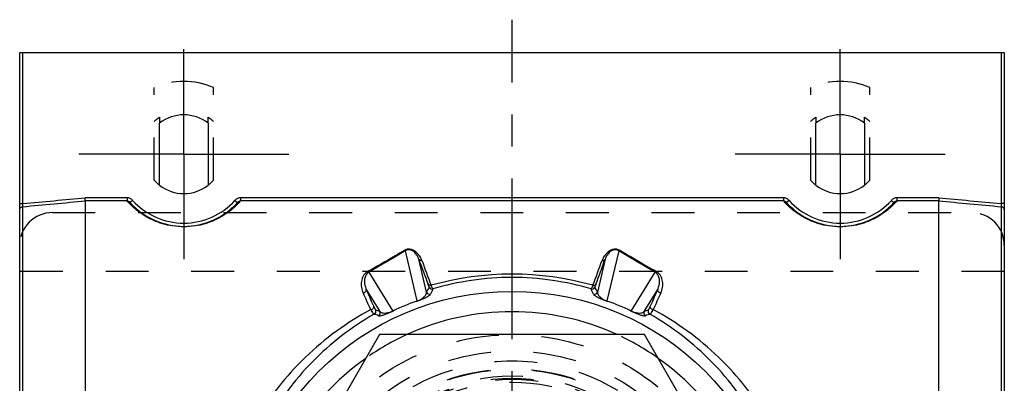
# Model space of a CAD drawing. Header units: millimetres. Extents: x 420 to 580, y 417 to 583.
# Tile 5 of 5: x 425 to 575, y 528 to 583. Entities that reach past the tile are written whole.
import ezdxf

# ---------------------------------------------------------------- set-up
doc = ezdxf.new("R2010")
doc.units = ezdxf.units.MM
doc.header["$LTSCALE"] = 65.185185
doc.linetypes.add('CENTER', pattern=[0.6, 0.375, -0.075, 0.075, -0.075])
doc.linetypes.add('HIDDEN', pattern=[0.2, 0.1, -0.1])
for name, color, linetype in [('ACHSEN_S', 7, 'CONTINUOUS'), ('FASEN', 7, 'CONTINUOUS'), ('KOERPER', 7, 'CONTINUOUS'), ('KONST.EL_MIT_GEO', 7, 'CONTINUOUS')]:
    doc.layers.add(name, color=color, linetype=linetype)

msp = doc.modelspace()

# ---------------------------------------------------------------- linework, layer by layer
at = {"layer": 'ACHSEN_S', "color": 2, "linetype": 'CENTER'}
msp.add_line((500, 417), (500, 583), dxfattribs=at)
at = {"layer": 'FASEN', "color": 7, "linetype": 'Continuous'}
msp.add_circle((500, 500), 41.6, dxfattribs=at)
for start, end in [(65.3802, 114.6198), (125.3802, 174.6199), (5.3801, 54.6198)]:
    msp.add_arc((500, 500), 38.5, start, end, dxfattribs=at)
at = {"layer": 'FASEN', "color": 8, "linetype": 'HIDDEN'}
for start, end in [(114.6198, 125.3802), (54.6198, 65.3802)]:
    msp.add_arc((500, 500), 38.5, start, end, dxfattribs=at)
at = {"layer": 'KOERPER', "color": 8, "linetype": 'HIDDEN'}
for p, q in [((445.5, 558.53), (445.5, 572.64)), ((454.5, 558.53), (454.5, 572.64)), ((545.5, 558.53), (545.5, 572.64)), ((554.5, 558.53), (554.5, 572.64)), ((446.3, 568.12), (446.3, 567.22)), ((453.7, 567.22), (453.7, 568.12)), ((546.3, 568.12), (546.3, 567.22)), ((553.7, 567.22), (553.7, 568.12))]:
    msp.add_line(p, q, dxfattribs=at)
at = {"layer": 'KOERPER', "color": 7, "linetype": 'Continuous'}
for p, q in [((446.3, 557.78), (446.3, 567.22)), ((453.7, 567.22), (453.7, 557.78)), ((546.3, 557.78), (546.3, 567.22)), ((553.7, 567.22), (553.7, 557.78))]:
    msp.add_line(p, q, dxfattribs=at)
at = {"layer": 'KOERPER', "color": 8, "linetype": 'HIDDEN'}
for centre, radius, start, end in [((450, 562.5), 6.73, 123.3633, 131.9786), ((450, 562.5), 6.73, 48.0214, 56.6367), ((550, 562.5), 6.73, 123.3633, 131.9786), ((550, 562.5), 6.73, 48.0214, 56.6367), ((450, 562.5), 6, 221.4096, 231.9269), ((450, 562.5), 6, 308.0731, 318.5904), ((550, 562.5), 6, 221.4096, 231.9269), ((550, 562.5), 6, 308.0731, 318.5904)]:
    msp.add_arc(centre, radius, start, end, dxfattribs=at)
at = {"layer": 'KOERPER', "color": 7, "linetype": 'Continuous'}
for centre, start, end in [((450, 562.5), 51.9269, 128.0731), ((550, 562.5), 51.9269, 128.0731), ((450, 562.5), 231.9269, 308.0731), ((550, 562.5), 231.9269, 308.0731)]:
    msp.add_arc(centre, 6, start, end, dxfattribs=at)
at = {"layer": 'KONST.EL_MIT_GEO', "color": 7, "linetype": 'Continuous'}
for p, q in [((425, 422), (425, 578)), ((425, 578), (575, 578)), ((425.5, 554.97), (425.5, 578)), ((574.5, 578), (574.5, 554.97)), ((575, 578), (575, 422)), ((441.35, 555.86), (434.98, 555.86)), ((435, 506.61), (435, 555.39)), ((441.35, 555.39), (435, 555.39)), ((441.35, 555.86), (441.35, 555.39)), ((442.21, 555.46), (441.84, 555.13)), ((457.79, 555.46), (458.16, 555.13)), ((458.65, 555.86), (458.65, 555.39)), ((541.35, 555.86), (458.65, 555.86)), ((541.35, 555.39), (458.65, 555.39)), ((541.35, 555.86), (541.35, 555.39)), ((542.21, 555.46), (541.84, 555.13)), ((557.79, 555.46), (558.16, 555.13)), ((558.65, 555.86), (558.65, 555.39)), ((565.02, 555.86), (558.65, 555.86)), ((565, 555.39), (558.65, 555.39)), ((565, 506.61), (565, 555.39)), ((425, 554.97), (425.5, 554.97)), ((425.46, 554.5), (425.5, 554.97)), ((425.46, 445.5), (425.46, 554.5)), ((575, 554.97), (574.5, 554.97)), ((574.5, 554.97), (574.54, 554.5)), ((574.54, 554.5), (574.54, 445.5)), ((485.54, 540.13), (483.75, 547.78)), ((516.25, 547.78), (514.46, 540.13)), ((486.99, 541.47), (485.81, 546.49)), ((514.19, 546.49), (513.01, 541.47)), ((478.18, 544.52), (481.85, 538.6)), ((518.15, 538.6), (521.82, 544.52)), ((477.79, 541.89), (479.88, 538.52)), ((520.12, 538.52), (522.21, 541.89)), ((479.79, 535), (459.59, 500)), ((520.21, 535), (479.79, 535)), ((540.41, 500), (520.21, 535))]:
    msp.add_line(p, q, dxfattribs=at)
at = {"layer": 'KONST.EL_MIT_GEO', "color": 2, "linetype": 'CENTER'}
for p, q in [((450, 562.5), (450, 578.5)), ((550, 562.5), (550, 578.5)), ((450, 562.5), (434, 562.5)), ((450, 562.5), (450, 546.5)), ((450, 562.5), (466, 562.5)), ((550, 562.5), (534, 562.5)), ((550, 562.5), (550, 546.5)), ((550, 562.5), (566, 562.5))]:
    msp.add_line(p, q, dxfattribs=at)
at = {"layer": 'KONST.EL_MIT_GEO', "color": 8, "linetype": 'HIDDEN'}
for p, q in [((430, 553.6), (570, 553.6)), ((575, 544.6), (425, 544.6))]:
    msp.add_line(p, q, dxfattribs=at)
for radius in [35, 32.5, 31, 29.8, 29.73, 28.7, 28.35, 28.2, 27.75]:
    msp.add_circle((500, 500), radius, dxfattribs=at)
for centre, radius, start, end in [((450, 562.5), 11.1, 66.0734, 113.9266), ((550, 562.5), 11.1, 66.0734, 113.9266), ((430, 548.6), 5, 90, 180), ((570, 548.6), 5, 0, 90)]:
    msp.add_arc(centre, radius, start, end, dxfattribs=at)
at = {"layer": 'KONST.EL_MIT_GEO', "color": 7, "linetype": 'Continuous'}
for centre, radius, start, end in [((450, 562.5), 11, 222.0972, 317.9028), ((450, 562.5), 10.5, 222.0972, 317.9028), ((550, 562.5), 11, 222.0972, 317.9028), ((550, 562.5), 10.5, 222.0972, 317.9028), ((1009.15, 738.43), 557.43, 200.1408, 200.5576), ((1001.92, 737.01), 549.79, 200.2976, 200.7171), ((26.71, 726.3), 519.22, 339.2706, 339.7148), ((19.9, 727.66), 526.44, 339.4302, 339.8715), ((500, 498.8), 45.42, 74.2652, 105.7348), ((-258.31, 209.67), 807.6, 24.09123, 24.29089), ((605.27, 485.39), 130.9, 154.2531, 154.6341), ((487.82, 542.44), 0.5, 202.5719, 285.9365), ((603.96, 486.82), 128.44, 154.5768, 154.9632), ((512.18, 542.44), 0.5, 254.0635, 337.4281), ((395.61, 486.62), 128.91, 25.0375, 25.4224), ((394.3, 485.18), 131.39, 25.3666, 25.7462), ((1278.07, 200.8), 829.26, 155.71172, 155.90617), ((-248.52, 210.98), 797.5, 24.27191, 24.47268), ((497.47, 506.1), 36.06, 109.3326, 115.6674), ((497.29, 506.54), 35.58, 109.3265, 115.6735), ((487.45, 541.66), 0.5, 202.5731, 286.6958), ((512.55, 541.66), 0.5, 253.3043, 337.427), ((502.53, 506.1), 36.06, 64.3326, 70.6674), ((502.71, 506.54), 35.58, 64.3265, 70.6735), ((1268.02, 202.15), 818.91, 155.52994, 155.72547), ((478.77, 538.56), 0.5, 298.9108, 22.4271), ((435.84, 415.07), 131.07, 70.3663, 70.6691), ((479.42, 538.33), 0.5, 298.3051, 22.4261), ((520.58, 538.33), 0.5, 157.5731, 241.6958), ((564.03, 415.45), 130.67, 109.3304, 109.6342), ((521.23, 538.56), 0.5, 157.5722, 241.09), ((435.75, 417.01), 128.61, 70.0372, 70.3443), ((564.12, 417.38), 128.21, 109.6552, 109.9633)]:
    msp.add_arc(centre, radius, start, end, dxfattribs=at)
for points in [[(425.46, 554.5), (428.64, 554.79), (431.82, 555.09), (435, 555.39)], [(425.5, 554.97), (428.66, 555.27), (431.82, 555.56), (434.98, 555.86)], [(565, 555.39), (568.18, 555.09), (571.36, 554.79), (574.54, 554.5)], [(565.02, 555.86), (568.18, 555.56), (571.34, 555.27), (574.5, 554.97)]]:
    msp.add_open_spline(points, degree=3, dxfattribs=at)
for points, knots in [([(435, 555.39), (435, 555.4), (435, 555.42), (435, 555.46), (434.99, 555.51), (434.99, 555.6), (434.98, 555.71), (434.98, 555.81), (434.98, 555.86)], [0, 0, 0, 0, 0.067341, 0.156294, 0.264802, 0.390331, 0.680478, 1, 1, 1, 1]), ([(442.21, 555.46), (442.1, 555.58), (441.84, 555.78), (441.51, 555.86), (441.35, 555.86)], [0, 0, 0, 0, 0.5004, 1, 1, 1, 1]), ([(441.84, 555.13), (441.78, 555.19), (441.63, 555.32), (441.45, 555.38), (441.35, 555.39)], [0, 0, 0, 0, 0.497436, 1, 1, 1, 1]), ([(458.65, 555.39), (458.28, 554.96), (457.38, 554.07), (455.98, 553.08), (454.54, 552.35), (453.2, 551.86), (451.66, 551.52), (450, 551.39), (448.34, 551.52), (446.8, 551.86), (445.46, 552.35), (444.02, 553.08), (442.62, 554.07), (441.72, 554.96), (441.35, 555.39)], [0, 0, 0, 0, 0.085875, 0.194416, 0.259426, 0.332611, 0.413684, 0.5, 0.586316, 0.667389, 0.740574, 0.805584, 0.914125, 1, 1, 1, 1]), ([(458.65, 555.86), (458.49, 555.86), (458.16, 555.78), (457.9, 555.58), (457.79, 555.46)], [0, 0, 0, 0, 0.4996, 1, 1, 1, 1]), ([(458.65, 555.39), (458.55, 555.38), (458.37, 555.32), (458.22, 555.19), (458.16, 555.13)], [0, 0, 0, 0, 0.502564, 1, 1, 1, 1]), ([(542.21, 555.46), (542.1, 555.58), (541.84, 555.78), (541.51, 555.86), (541.35, 555.86)], [0, 0, 0, 0, 0.5004, 1, 1, 1, 1]), ([(541.84, 555.13), (541.78, 555.19), (541.63, 555.32), (541.45, 555.38), (541.35, 555.39)], [0, 0, 0, 0, 0.497436, 1, 1, 1, 1]), ([(558.65, 555.39), (558.28, 554.96), (557.38, 554.07), (555.98, 553.08), (554.54, 552.35), (553.2, 551.86), (551.66, 551.52), (550, 551.39), (548.34, 551.52), (546.8, 551.86), (545.46, 552.35), (544.02, 553.08), (542.62, 554.07), (541.72, 554.96), (541.35, 555.39)], [0, 0, 0, 0, 0.085875, 0.194416, 0.259426, 0.332611, 0.413684, 0.5, 0.586316, 0.667389, 0.740574, 0.805584, 0.914125, 1, 1, 1, 1]), ([(558.65, 555.86), (558.49, 555.86), (558.16, 555.78), (557.9, 555.58), (557.79, 555.46)], [0, 0, 0, 0, 0.4996, 1, 1, 1, 1]), ([(558.65, 555.39), (558.55, 555.38), (558.37, 555.32), (558.22, 555.19), (558.16, 555.13)], [0, 0, 0, 0, 0.502564, 1, 1, 1, 1]), ([(565.02, 555.86), (565.02, 555.81), (565.02, 555.71), (565.01, 555.6), (565.01, 555.51), (565, 555.46), (565, 555.42), (565, 555.4), (565, 555.39)], [0, 0, 0, 0, 0.319523, 0.609669, 0.735198, 0.843706, 0.932659, 1, 1, 1, 1]), ([(425, 554.03), (425, 554.09), (425.02, 554.21), (425.12, 554.36), (425.28, 554.46), (425.4, 554.49), (425.46, 554.5)], [0, 0, 0, 0, 0.242838, 0.48976, 0.74258, 1, 1, 1, 1]), ([(575, 554.03), (575, 554.09), (574.98, 554.21), (574.88, 554.36), (574.72, 554.46), (574.6, 554.49), (574.54, 554.5)], [0, 0, 0, 0, 0.242838, 0.48976, 0.74258, 1, 1, 1, 1]), ([(483.56, 547.82), (483.11, 547.55), (481.27, 546.45), (479.41, 545.39), (477.99, 544.6)], [0, 0, 0, 0, 0.24341, 1, 1, 1, 1]), ([(483.75, 547.78), (483.3, 547.5), (481.46, 546.4), (479.59, 545.32), (478.18, 544.52)], [0, 0, 0, 0, 0.243359, 1, 1, 1, 1]), ([(486.27, 546.29), (486.19, 546.52), (485.96, 546.99), (485.53, 547.51), (485.05, 547.85), (484.66, 548), (484.31, 548.04), (483.95, 548.01), (483.7, 547.91), (483.56, 547.82)], [0, 0, 0, 0, 0.209151, 0.432841, 0.558099, 0.700736, 0.779514, 0.858504, 1, 1, 1, 1]), ([(483.56, 547.82), (483.57, 547.81), (483.63, 547.78), (483.7, 547.77), (483.75, 547.78)], [0, 0, 0, 0, 0.28052, 1, 1, 1, 1]), ([(485.81, 546.49), (485.75, 546.67), (485.63, 546.94), (485.41, 547.26), (485.21, 547.51), (485, 547.69), (484.8, 547.82), (484.6, 547.9), (484.38, 547.95), (484.14, 547.95), (483.92, 547.88), (483.8, 547.81), (483.75, 547.78)], [0, 0, 0, 0, 0.202559, 0.307774, 0.418094, 0.537894, 0.604333, 0.67812, 0.761823, 0.850501, 0.930743, 1, 1, 1, 1]), ([(516.44, 547.82), (516.3, 547.91), (516.05, 548.01), (515.69, 548.04), (515.34, 548), (514.95, 547.85), (514.47, 547.51), (514.04, 546.99), (513.81, 546.52), (513.73, 546.29)], [0, 0, 0, 0, 0.141496, 0.220486, 0.299264, 0.441901, 0.567159, 0.790849, 1, 1, 1, 1]), ([(516.25, 547.78), (516.2, 547.81), (516.08, 547.88), (515.86, 547.95), (515.62, 547.95), (515.4, 547.9), (515.2, 547.82), (515, 547.69), (514.79, 547.51), (514.59, 547.26), (514.37, 546.94), (514.25, 546.67), (514.19, 546.49)], [0, 0, 0, 0, 0.069257, 0.149499, 0.238177, 0.32188, 0.395667, 0.462106, 0.581906, 0.692226, 0.797441, 1, 1, 1, 1]), ([(516.44, 547.82), (516.43, 547.81), (516.37, 547.78), (516.3, 547.77), (516.25, 547.78)], [0, 0, 0, 0, 0.28052, 1, 1, 1, 1]), ([(521.82, 544.52), (521.34, 544.79), (519.47, 545.86), (517.62, 546.95), (516.25, 547.78)], [0, 0, 0, 0, 0.256161, 1, 1, 1, 1]), ([(522.01, 544.6), (521.53, 544.87), (519.66, 545.92), (517.81, 547), (516.44, 547.82)], [0, 0, 0, 0, 0.25611, 1, 1, 1, 1]), ([(486.27, 546.29), (486.22, 546.28), (486.12, 546.28), (485.99, 546.32), (485.88, 546.39), (485.83, 546.46), (485.81, 546.49)], [0, 0, 0, 0, 0.277618, 0.53721, 0.776191, 1, 1, 1, 1]), ([(513.73, 546.29), (513.78, 546.28), (513.88, 546.28), (514.01, 546.32), (514.12, 546.39), (514.17, 546.46), (514.19, 546.49)], [0, 0, 0, 0, 0.277618, 0.53721, 0.776191, 1, 1, 1, 1]), ([(477.99, 544.6), (477.84, 544.52), (477.59, 544.31), (477.32, 543.92), (477.15, 543.51), (477.02, 542.94), (477.03, 542.2), (477.2, 541.63), (477.33, 541.35)], [0, 0, 0, 0, 0.140884, 0.268734, 0.390531, 0.51009, 0.749908, 1, 1, 1, 1]), ([(478.18, 544.52), (478.06, 544.45), (477.87, 544.27), (477.68, 543.94), (477.57, 543.61), (477.51, 543.15), (477.54, 542.56), (477.69, 542.11), (477.79, 541.89)], [0, 0, 0, 0, 0.143726, 0.270434, 0.390888, 0.5095, 0.748801, 1, 1, 1, 1]), ([(477.99, 544.6), (478.02, 544.58), (478.08, 544.54), (478.15, 544.52), (478.18, 544.52)], [0, 0, 0, 0, 0.556085, 1, 1, 1, 1]), ([(522.01, 544.6), (521.98, 544.58), (521.92, 544.54), (521.85, 544.52), (521.82, 544.52)], [0, 0, 0, 0, 0.556085, 1, 1, 1, 1]), ([(522.21, 541.89), (522.31, 542.11), (522.46, 542.56), (522.49, 543.15), (522.43, 543.61), (522.32, 543.94), (522.13, 544.27), (521.94, 544.45), (521.82, 544.52)], [0, 0, 0, 0, 0.251199, 0.4905, 0.609112, 0.729566, 0.856274, 1, 1, 1, 1]), ([(522.67, 541.35), (522.8, 541.63), (522.97, 542.2), (522.98, 542.94), (522.85, 543.51), (522.68, 543.92), (522.41, 544.31), (522.16, 544.52), (522.01, 544.6)], [0, 0, 0, 0, 0.250092, 0.48991, 0.609469, 0.731266, 0.859116, 1, 1, 1, 1]), ([(512.04, 541.96), (510.11, 542.54), (506.13, 543.42), (500, 543.88), (493.87, 543.42), (489.89, 542.54), (487.96, 541.96)], [0, 0, 0, 0, 0.246954, 0.5, 0.753046, 1, 1, 1, 1]), ([(477.33, 541.35), (477.4, 541.37), (477.54, 541.42), (477.68, 541.54), (477.76, 541.65), (477.8, 541.73), (477.81, 541.82), (477.8, 541.87), (477.79, 541.89)], [0, 0, 0, 0, 0.285397, 0.559511, 0.684342, 0.798434, 0.902552, 1, 1, 1, 1]), ([(487.68, 542.52), (487.63, 542.51), (487.53, 542.51), (487.4, 542.53), (487.29, 542.59), (487.24, 542.66), (487.22, 542.69)], [0, 0, 0, 0, 0.287301, 0.550816, 0.786098, 1, 1, 1, 1]), ([(487.36, 542.25), (487.36, 542.25), (487.36, 542.26), (487.36, 542.27), (487.36, 542.29), (487.35, 542.33), (487.33, 542.38), (487.31, 542.44), (487.27, 542.55), (487.24, 542.63), (487.22, 542.69)], [0, 0, 0, 0, 0.010314, 0.0272, 0.082086, 0.165692, 0.277976, 0.418504, 0.586502, 1, 1, 1, 1]), ([(487.96, 541.96), (487.96, 541.96), (487.95, 541.97), (487.94, 541.98), (487.92, 542.01), (487.9, 542.06), (487.86, 542.12), (487.83, 542.2), (487.76, 542.33), (487.72, 542.44), (487.68, 542.52)], [0, 0, 0, 0, 0.011903, 0.030186, 0.087397, 0.172705, 0.285909, 0.426373, 0.593124, 1, 1, 1, 1]), ([(512.32, 542.52), (512.28, 542.44), (512.24, 542.33), (512.17, 542.2), (512.14, 542.12), (512.1, 542.06), (512.08, 542.01), (512.06, 541.98), (512.05, 541.97), (512.04, 541.96), (512.04, 541.96)], [0, 0, 0, 0, 0.406876, 0.573627, 0.714091, 0.827295, 0.912603, 0.969814, 0.988097, 1, 1, 1, 1]), ([(512.32, 542.52), (512.37, 542.51), (512.47, 542.51), (512.6, 542.53), (512.71, 542.59), (512.76, 542.66), (512.78, 542.69)], [0, 0, 0, 0, 0.287301, 0.550816, 0.786098, 1, 1, 1, 1]), ([(512.78, 542.69), (512.76, 542.63), (512.73, 542.55), (512.69, 542.44), (512.67, 542.38), (512.65, 542.33), (512.64, 542.29), (512.64, 542.27), (512.64, 542.26), (512.64, 542.25), (512.64, 542.25)], [0, 0, 0, 0, 0.413498, 0.581496, 0.722024, 0.834308, 0.917914, 0.9728, 0.989686, 1, 1, 1, 1]), ([(522.67, 541.35), (522.6, 541.37), (522.46, 541.42), (522.32, 541.54), (522.24, 541.65), (522.2, 541.73), (522.19, 541.82), (522.2, 541.87), (522.21, 541.89)], [0, 0, 0, 0, 0.285397, 0.559511, 0.684342, 0.798434, 0.902552, 1, 1, 1, 1]), ([(485.52, 540.11), (485.81, 540.21), (486.22, 540.37), (486.72, 540.6), (487.01, 540.74), (487.21, 540.85), (487.36, 540.95), (487.47, 541.03), (487.55, 541.11), (487.58, 541.16), (487.59, 541.18)], [0, 0, 0, 0, 0.386715, 0.571324, 0.698315, 0.793755, 0.867474, 0.924479, 0.967854, 1, 1, 1, 1]), ([(485.52, 540.11), (485.52, 540.11), (485.53, 540.11), (485.53, 540.12), (485.54, 540.13)], [0, 0, 0, 0, 0.228986, 1, 1, 1, 1]), ([(485.54, 540.13), (485.69, 540.18), (485.92, 540.27), (486.23, 540.45), (486.51, 540.66), (486.77, 540.91), (486.94, 541.2), (486.98, 541.38), (486.99, 541.47)], [0, 0, 0, 0, 0.234857, 0.356787, 0.51985, 0.733304, 0.882532, 1, 1, 1, 1]), ([(512.41, 541.18), (512.42, 541.16), (512.45, 541.11), (512.53, 541.03), (512.64, 540.95), (512.79, 540.85), (512.99, 540.74), (513.28, 540.6), (513.78, 540.37), (514.19, 540.21), (514.48, 540.11)], [0, 0, 0, 0, 0.032146, 0.075521, 0.132526, 0.206245, 0.301685, 0.428676, 0.613285, 1, 1, 1, 1]), ([(513.01, 541.47), (513.02, 541.38), (513.06, 541.2), (513.23, 540.91), (513.49, 540.66), (513.77, 540.45), (514.08, 540.27), (514.31, 540.18), (514.46, 540.13)], [0, 0, 0, 0, 0.117468, 0.266696, 0.48015, 0.643212, 0.765142, 1, 1, 1, 1]), ([(514.48, 540.11), (514.48, 540.11), (514.47, 540.11), (514.47, 540.12), (514.46, 540.13)], [0, 0, 0, 0, 0.228984, 1, 1, 1, 1]), ([(478.48, 538.81), (476.66, 537.83), (473.17, 535.63), (468.41, 531.64), (464.22, 527.01), (461.88, 523.54), (460.83, 521.72)], [0, 0, 0, 0, 0.248883, 0.496642, 0.746239, 1, 1, 1, 1]), ([(478.48, 538.81), (478.55, 538.82), (478.69, 538.88), (478.83, 538.99), (478.91, 539.1), (478.95, 539.18), (478.96, 539.25), (478.95, 539.3), (478.94, 539.33)], [0, 0, 0, 0, 0.291322, 0.568834, 0.693497, 0.8059, 0.906824, 1, 1, 1, 1]), ([(478.48, 538.81), (478.54, 538.71), (478.64, 538.53), (478.77, 538.33), (478.87, 538.22), (478.92, 538.16), (478.97, 538.13), (479, 538.12), (479.01, 538.12)], [0, 0, 0, 0, 0.395028, 0.697933, 0.811306, 0.898377, 0.959826, 1, 1, 1, 1]), ([(478.94, 539.33), (478.96, 539.28), (479, 539.2), (479.05, 539.09), (479.09, 539), (479.13, 538.91), (479.17, 538.85), (479.19, 538.81), (479.21, 538.78), (479.22, 538.77), (479.22, 538.76), (479.23, 538.75), (479.23, 538.75)], [0, 0, 0, 0, 0.21575, 0.408518, 0.576464, 0.718056, 0.832033, 0.917365, 0.949043, 0.973312, 0.990197, 1, 1, 1, 1]), ([(479.66, 537.89), (479.68, 537.88), (479.74, 537.87), (479.84, 537.87), (479.98, 537.89), (480.15, 537.93), (480.38, 537.99), (480.68, 538.09), (481.19, 538.29), (481.61, 538.47), (481.88, 538.6)], [0, 0, 0, 0, 0.032146, 0.075521, 0.132526, 0.206245, 0.301685, 0.428676, 0.613285, 1, 1, 1, 1]), ([(479.88, 538.52), (479.94, 538.47), (480.1, 538.37), (480.43, 538.29), (480.79, 538.29), (481.13, 538.34), (481.48, 538.44), (481.71, 538.53), (481.85, 538.6)], [0, 0, 0, 0, 0.117468, 0.266696, 0.48015, 0.643212, 0.765142, 1, 1, 1, 1]), ([(481.88, 538.6), (481.88, 538.6), (481.87, 538.6), (481.86, 538.6), (481.85, 538.6)], [0, 0, 0, 0, 0.228984, 1, 1, 1, 1]), ([(518.12, 538.6), (518.39, 538.47), (518.81, 538.29), (519.32, 538.09), (519.62, 537.99), (519.85, 537.93), (520.02, 537.89), (520.16, 537.87), (520.26, 537.87), (520.32, 537.88), (520.34, 537.89)], [0, 0, 0, 0, 0.386715, 0.571324, 0.698315, 0.793755, 0.867474, 0.924479, 0.967854, 1, 1, 1, 1]), ([(518.12, 538.6), (518.12, 538.6), (518.13, 538.6), (518.14, 538.6), (518.15, 538.6)], [0, 0, 0, 0, 0.228986, 1, 1, 1, 1]), ([(518.15, 538.6), (518.29, 538.53), (518.52, 538.44), (518.87, 538.34), (519.21, 538.29), (519.57, 538.29), (519.9, 538.37), (520.06, 538.47), (520.12, 538.52)], [0, 0, 0, 0, 0.234857, 0.356787, 0.51985, 0.733304, 0.882532, 1, 1, 1, 1]), ([(520.77, 538.75), (520.77, 538.75), (520.78, 538.76), (520.78, 538.77), (520.79, 538.78), (520.81, 538.81), (520.83, 538.85), (520.87, 538.91), (520.91, 539), (520.95, 539.09), (521, 539.2), (521.04, 539.28), (521.06, 539.33)], [0, 0, 0, 0, 0.009803, 0.026688, 0.050957, 0.082635, 0.167967, 0.281944, 0.423536, 0.591482, 0.78425, 1, 1, 1, 1]), ([(520.99, 538.12), (521, 538.12), (521.03, 538.13), (521.08, 538.16), (521.13, 538.22), (521.23, 538.33), (521.36, 538.53), (521.46, 538.71), (521.52, 538.81)], [0, 0, 0, 0, 0.040174, 0.101623, 0.188694, 0.302067, 0.604972, 1, 1, 1, 1]), ([(521.52, 538.81), (521.45, 538.82), (521.31, 538.88), (521.17, 538.99), (521.09, 539.1), (521.05, 539.18), (521.04, 539.25), (521.05, 539.3), (521.06, 539.33)], [0, 0, 0, 0, 0.291322, 0.568834, 0.693497, 0.8059, 0.906824, 1, 1, 1, 1]), ([(539.17, 521.72), (538.12, 523.54), (535.78, 527.01), (531.59, 531.64), (526.83, 535.63), (523.34, 537.83), (521.52, 538.81)], [0, 0, 0, 0, 0.253761, 0.503358, 0.751117, 1, 1, 1, 1]), ([(479.01, 538.12), (477.28, 537.14), (473.96, 534.92), (469.48, 530.94), (465.55, 526.35), (463.36, 522.93), (462.38, 521.14)], [0, 0, 0, 0, 0.248146, 0.495513, 0.74532, 1, 1, 1, 1]), ([(537.62, 521.14), (536.64, 522.93), (534.45, 526.35), (530.52, 530.94), (526.04, 534.92), (522.72, 537.14), (520.99, 538.12)], [0, 0, 0, 0, 0.254679, 0.504487, 0.751854, 1, 1, 1, 1])]:
    msp.add_open_spline(points, degree=3, knots=knots, dxfattribs=at)

doc.saveas('drawing.dxf')
